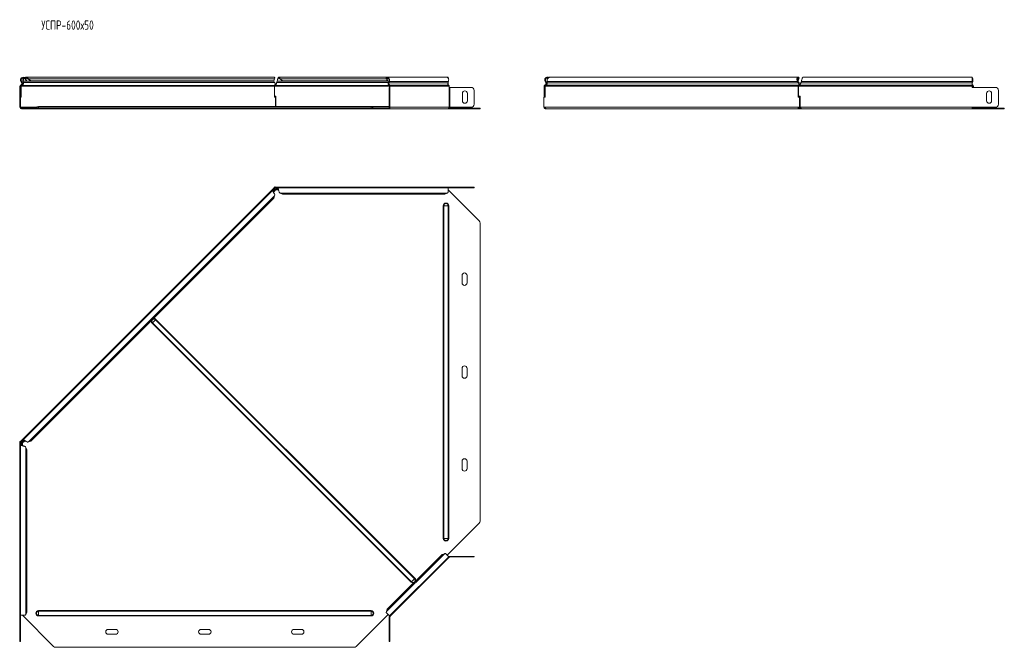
# Model space of a CAD drawing. Header units: millimetres. Extents: x -119 to 1501, y -7903 to 292.
# Tile 1 of 11: x -88 to 1501, y -7903 to -6889. Entities that reach past the tile are written whole.
import ezdxf

# ---------------------------------------------------------------- set-up
doc = ezdxf.new("R2010")
doc.units = ezdxf.units.MM
doc.styles.add('SLDTEXTSTYLE0', font='TXT', dxfattribs={"width": 0.7, "bigfont": 'bigfont'})

msp = doc.modelspace()

# ---------------------------------------------------------------- linework, layer by layer
at = {"color": 7, "linetype": 'Continuous', "lineweight": 0}
for p, q in [((-86.4, -6988.9), (-85.5, -6988.4)), ((-85.1, -6991.3), (-84.2, -6990.8)), ((321.8, -6988.4), (-82.6, -6988.4)), ((323.3, -6990.8), (-82.3, -6990.8)), ((323.3, -6984.7), (-74.2, -6984.7)), ((506.9, -6990.8), (326.5, -6990.8)), ((507.8, -6988.4), (327.3, -6988.4)), ((503.8, -6984.7), (332.2, -6984.7)), ((507.8, -6985.1), (504.4, -6985.1)), ((507.6, -6991.3), (506.9, -6990.8)), ((603, -6991.3), (507.6, -6991.3)), ((508.5, -6988.9), (507.8, -6988.4)), ((603.9, -6988.9), (508.5, -6988.9)), ((603.2, -6990.8), (603.2, -6990.8)), ((763.1, -6988.9), (1167.4, -6988.9)), ((763.4, -6991.3), (1168.9, -6991.3)), ((1167.2, -6985.1), (1169, -6985.1)), ((1172.7, -6991.3), (1449.5, -6991.3)), ((1173.6, -6988.9), (1449.5, -6988.9)), ((1449.5, -6988.4), (1449.6, -6988.4)), ((1450.2, -6988.9), (1449.6, -6988.4)), ((-87.9, -6996.6), (-86.9, -6996.6)), ((-86.9, -7003.6), (-87.9, -7003.6)), ((-86.6, -6994.9), (-86.3, -6995.8)), ((323, -6996.6), (-85.7, -6996.6)), ((323, -6995.8), (-85, -6995.8)), ((508.8, -6996.6), (324.2, -6996.6)), ((508.4, -6995.8), (324.8, -6995.8)), ((509.1, -7003.6), (508.1, -7003.6)), ((508.6, -6994.9), (508.4, -6995.8)), ((604.1, -6994.9), (508.6, -6994.9)), ((509.5, -6996.6), (508.8, -6996.6)), ((605, -6996.6), (509.5, -6996.6)), ((509.5, -7030.8), (509.5, -6998.6)), ((605, -7030.8), (605, -6998.6)), ((606.1, -7030.8), (606.1, -6998.6)), ((759.8, -6996.6), (1168.5, -6996.6)), ((761.1, -6994.9), (1169.1, -6994.9)), ((1170.5, -6996.6), (1449.5, -6996.6)), ((1171, -6994.9), (1449.5, -6994.9)), ((1449.5, -6995.8), (1450.2, -6995.8)), ((1449.5, -6996.6), (1450.6, -6996.6)), ((1450.4, -6994.9), (1450.2, -6995.8)), ((1451.3, -6996.6), (1450.6, -6996.6)), ((-87.9, -7025.8), (-86.9, -7025.8)), ((-60.9, -7030.8), (-86.7, -7030.8)), ((-85.4, -7033.3), (-85.4, -7032.3)), ((-57.9, -7031.6), (-61.3, -7031.6)), ((-57.9, -7031.6), (-57.9, -7029.3)), ((-57.9, -7032.3), (-57.9, -7031.6)), ((479.1, -7031.6), (-57.9, -7031.6)), ((-33.5, -7033.3), (-33.5, -7032.3)), ((-30, -7032.3), (-30, -7033.3)), ((451.2, -7033.3), (451.2, -7032.3)), ((454.7, -7032.3), (454.7, -7033.3)), ((479.1, -7031.6), (479.1, -7029.3)), ((479.1, -7032.3), (479.1, -7031.6)), ((479.1, -7031.6), (482.5, -7031.6)), ((508.7, -7031.6), (482.5, -7031.6)), ((507.8, -7033.3), (507.8, -7032.3)), ((508.1, -7025.8), (509.1, -7025.8)), ((605, -7030.8), (509.5, -7030.8)), ((653.5, -7033.3), (653.5, -7032.3)), ((758.9, -7030.8), (1169.5, -7030.8)), ((1172.7, -7031.6), (1168.9, -7031.6)), ((1171.5, -7030.8), (1449.5, -7030.8)), ((1449.7, -7031.6), (1449.5, -7031.6)), ((1499.8, -7033.3), (1499.8, -7032.3)), ((322.8, -7162.6), (320.8, -7164.5)), ((321.8, -7165.2), (320.9, -7166)), ((323.3, -7165.5), (321.3, -7167.4)), ((327.5, -7161.1), (324.8, -7161.1)), ((329.2, -7163.5), (326.5, -7163.5)), ((328.5, -7162.3), (327.3, -7162.3)), ((640.4, -7160.8), (640.4, -7159.8)), ((323.3, -7173.6), (-74.2, -7571.1)), ((601.9, -7169.3), (332.2, -7169.3)), ((596.5, -7189.8), (595.6, -7189.8)), ((595.6, -7726.8), (595.6, -7189.8)), ((603.4, -7189.8), (596.5, -7189.8)), ((596.5, -7726.8), (596.5, -7189.8)), ((603.4, -7726.8), (603.4, -7189.8)), ((604.3, -7189.8), (603.4, -7189.8)), ((604.3, -7726.8), (604.3, -7189.8)), ((130.9, -7373.8), (126.1, -7378.7)), ((131.6, -7373.2), (130.9, -7373.8)), ((549.1, -7792), (130.9, -7373.8)), ((549.8, -7791.3), (131.6, -7373.2)), ((126.1, -7378.7), (125.4, -7379.3)), ((543.6, -7797.5), (125.4, -7379.3)), ((544.2, -7796.8), (126.1, -7378.7)), ((-86.6, -7572.5), (-86.6, -7575.2)), ((-85.5, -7575), (-85.5, -7576.2)), ((-83.2, -7568.6), (-85.2, -7570.5)), ((-84.2, -7574.2), (-84.2, -7576.9)), ((-81.7, -7568.7), (-82.6, -7569.5)), ((-80.3, -7569.1), (-82.3, -7571)), ((-78.4, -7579.9), (-78.4, -7849.7)), ((596.5, -7726.8), (595.6, -7726.8)), ((603.4, -7726.8), (596.5, -7726.8)), ((604.3, -7726.8), (603.4, -7726.8)), ((597.4, -7751.5), (503.8, -7845.1)), ((606.1, -7756.8), (606.1, -7755.8)), ((640.4, -7756.8), (640.4, -7755.8)), ((544.2, -7796.8), (543.6, -7797.5)), ((549.1, -7792), (544.2, -7796.8)), ((549.8, -7791.3), (549.1, -7792)), ((-57.9, -7844.2), (-57.9, -7843.3)), ((479.1, -7843.3), (-57.9, -7843.3)), ((479.1, -7844.2), (-57.9, -7844.2)), ((-57.9, -7851.1), (-57.9, -7844.2)), ((479.1, -7851.1), (-57.9, -7851.1)), ((-57.9, -7852), (-57.9, -7851.1)), ((479.1, -7852), (-57.9, -7852)), ((479.1, -7844.2), (479.1, -7843.3)), ((479.1, -7851.1), (479.1, -7844.2)), ((479.1, -7852), (479.1, -7851.1)), ((509.1, -7853.8), (508.1, -7853.8)), ((-87.9, -7888.2), (-86.9, -7888.2)), ((508.1, -7888.2), (509.1, -7888.2))]:
    msp.add_line(p, q, dxfattribs=at)
at = {"color": 7, "linetype": 'Continuous', "lineweight": 15}
for p, q in [((-86.4, -6988.9), (-85.1, -6991.3)), ((-85.5, -6988.4), (-84.2, -6990.8)), ((-83.2, -6988.9), (-82.6, -6988.4)), ((-82.9, -6991.3), (-83.2, -6988.9)), ((-82.9, -6991.3), (-82.3, -6990.8)), ((-82.3, -6990.8), (-82.6, -6988.4)), ((-80, -6984.2), (-79.3, -6983.5)), ((-79.3, -6985.1), (-78.4, -6984.7)), ((-79.3, -6985.1), (-77.6, -6988.4)), ((322.1, -6982.3), (-78.6, -6982.3)), ((-78.4, -6984.7), (-76.7, -6987.9)), ((-76.7, -6987.9), (-77.6, -6988.4)), ((-76.2, -6984.2), (-75.7, -6983.5)), ((-74.8, -6985.1), (-74.2, -6984.7)), ((-74.8, -6985.1), (-70.9, -6988.4)), ((-74.2, -6984.7), (-70.3, -6987.9)), ((-70.3, -6987.9), (-70.9, -6988.4)), ((321.3, -6988.4), (-70.9, -6988.4)), ((322, -6987.9), (-70.3, -6987.9)), ((321.3, -6988.4), (322, -6987.9)), ((321.7, -6988.2), (321.8, -6988.4)), ((321.8, -6988.4), (323.3, -6990.8)), ((322, -6987.9), (323.3, -6984.7)), ((326, -6992.4), (326, -6992.4)), ((326.5, -6990.8), (327.3, -6988.4)), ((505.7, -6982.3), (329.9, -6982.3)), ((330.9, -6984.2), (330.9, -6983.5)), ((332.2, -6984.7), (335.9, -6987.9)), ((332.2, -6985.1), (332.2, -6984.7)), ((332.2, -6985.1), (335.9, -6988.4)), ((505.2, -6987.9), (335.9, -6987.9)), ((335.9, -6987.9), (335.9, -6988.4)), ((505.8, -6988.4), (335.9, -6988.4)), ((504, -6984.2), (503.5, -6983.5)), ((504.4, -6985.1), (503.8, -6984.7)), ((505.2, -6987.9), (503.8, -6984.7)), ((505.8, -6988.4), (504.4, -6985.1)), ((505.8, -6988.4), (505.2, -6987.9)), ((601.1, -6982.3), (505.7, -6982.3)), ((507.9, -6988.4), (505.8, -6988.4)), ((507.8, -6988.4), (506.9, -6990.8)), ((508.5, -6988.9), (507.6, -6991.3)), ((603.2, -6982.3), (601.1, -6982.3)), ((603, -6991.3), (603.9, -6988.9)), ((603.2, -6983.4), (603.2, -6982.3)), ((603.2, -6990.8), (603.2, -6990.7)), ((603.2, -6990.8), (603.2, -6994.1)), ((759.9, -6988.9), (760.8, -6988.4)), ((761.2, -6991.3), (759.9, -6988.9)), ((762.1, -6990.8), (760.8, -6988.4)), ((761.2, -6991.3), (762.1, -6990.8)), ((763.1, -6988.9), (763.4, -6991.3)), ((1168.4, -6982.3), (767.7, -6982.3)), ((1167.4, -6988.9), (1168.1, -6988.4)), ((1168.9, -6991.3), (1167.4, -6988.9)), ((1169, -6985.1), (1167.8, -6987.9)), ((1168.2, -6987.9), (1167.9, -6988.2)), ((1169.6, -6990.8), (1168.1, -6988.4)), ((1169.6, -6984.7), (1168.2, -6987.9)), ((1168.9, -6991.3), (1169.6, -6990.8)), ((1169, -6985.1), (1169.6, -6984.7)), ((1169.4, -6984.2), (1169.9, -6983.5)), ((1172.3, -6992.4), (1172.3, -6992.4)), ((1173.6, -6988.4), (1172.7, -6990.8)), ((1173.6, -6988.9), (1172.7, -6991.3)), ((1172.7, -6991.3), (1172.7, -6990.8)), ((1173.6, -6988.9), (1173.6, -6988.4)), ((1449.5, -6982.3), (1176.2, -6982.3)), ((1449.5, -6988.9), (1449.5, -6982.3)), ((1449.6, -6988.4), (1449.5, -6988.6)), ((1449.5, -6988.9), (1449.5, -6991.3)), ((1450.2, -6988.9), (1449.5, -6990.7)), ((1449.5, -6994.9), (1449.5, -6991.3)), ((-87.9, -6996.6), (-87.9, -6998.6)), ((-87.9, -6998.6), (-86.9, -6998.6)), ((-87.9, -7003.6), (-87.9, -6998.6)), ((-87.9, -7025.8), (-87.9, -7003.6)), ((-86.9, -6996.6), (-86.9, -6998.6)), ((-86.9, -6998.6), (-86.9, -7003.6)), ((-86.9, -7025.8), (-86.9, -7003.6)), ((-85.7, -6996.6), (-86.4, -6996.6)), ((-86.4, -7014.4), (-86.4, -6996.6)), ((-85.7, -7014.4), (-85.7, -6996.6)), ((-85, -6995.8), (-85.1, -6995.2)), ((323, -6996.6), (323, -7014.4)), ((324.2, -6996.6), (323, -6996.6)), ((324.8, -6995.8), (324.8, -6994.9)), ((508.1, -6998.6), (509.1, -6998.6)), ((508.1, -7003.6), (508.1, -6998.6)), ((508.1, -7003.6), (508.1, -7025.8)), ((508.8, -6996.6), (508.8, -6998.6)), ((509.1, -6998.6), (509.1, -7003.6)), ((509.5, -6998.6), (509.1, -6998.6)), ((509.1, -7003.6), (509.1, -7025.8)), ((509.5, -6996.6), (509.5, -6998.6)), ((605, -6998.6), (605, -6996.6)), ((606.1, -6998.6), (605, -6998.6)), ((606.1, -6998.6), (640.4, -6998.6)), ((626.4, -7020.3), (626.4, -7008.3)), ((634.4, -7008.3), (634.4, -7020.3)), ((645.4, -7003.6), (645.4, -7025.8)), ((645.4, -7003.6), (645.4, -7025.8)), ((758.4, -6996.6), (758.4, -7012.9)), ((758.4, -6996.6), (759.4, -6996.6)), ((759.4, -6996.6), (759.4, -7012.9)), ((760, -6995.8), (759.7, -6994.9)), ((759.8, -6996.6), (759.8, -7014.4)), ((1168.5, -7014.4), (1168.5, -6996.6)), ((1169.2, -6996.6), (1168.5, -6996.6)), ((1168.8, -7012.9), (1168.8, -6996.6)), ((1168.8, -6996.6), (1170.5, -6996.6)), ((1169.3, -6995.8), (1169.1, -6994.9)), ((1449.5, -6996.6), (1449.5, -6994.9)), ((1449.5, -6996.6), (1449.5, -6998.6)), ((1486.7, -6998.6), (1449.5, -6998.6)), ((1450.6, -6996.6), (1450.6, -6998.6)), ((1451.3, -6996.6), (1451.3, -6998.6)), ((1472.7, -7020.3), (1472.7, -7008.3)), ((1480.7, -7008.3), (1480.7, -7020.3)), ((1491.7, -7025.8), (1491.7, -7003.6)), ((-88.3, -7014.4), (-88.3, -7030.8)), ((-88.3, -7014.4), (-87.9, -7014.4)), ((-86.9, -7014.4), (-85.7, -7014.4)), ((325.2, -7012.9), (323, -7012.9)), ((323, -7014.4), (324.8, -7014.4)), ((324.8, -7029.3), (324.8, -7014.4)), ((325.2, -7029.3), (325.2, -7012.9)), ((758, -7030.8), (758, -7014.4)), ((759.8, -7014.4), (758, -7014.4)), ((758.4, -7012.9), (759.4, -7012.9)), ((758.4, -7014.4), (758.4, -7012.9)), ((759.4, -7014.4), (759.4, -7012.9)), ((1170.4, -7014.4), (1168.5, -7014.4)), ((1168.8, -7012.9), (1171.5, -7012.9)), ((1169.2, -7014.4), (1169.2, -7012.9)), ((1170.4, -7014.4), (1170.4, -7030.8)), ((1170.4, -7014.4), (1171.1, -7014.4)), ((1171.1, -7014.4), (1171.1, -7030.8)), ((1171.5, -7012.9), (1171.5, -7030.8)), ((-88.3, -7030.8), (-87.9, -7030.8)), ((-87.9, -7030.8), (-87.9, -7025.8)), ((-86.9, -7030.8), (-87.9, -7030.8)), ((-86.9, -7025.8), (-86.9, -7030.8)), ((-86.7, -7030.8), (-86.8, -7030.8)), ((-83.7, -7032.3), (-85.4, -7032.3)), ((-83.7, -7033.3), (-85.4, -7033.3)), ((-83.7, -7032.3), (-83.7, -7033.3)), ((-33.5, -7032.3), (-83.7, -7032.3)), ((-33.5, -7033.3), (-83.7, -7033.3)), ((479.1, -7029.3), (-57.9, -7029.3)), ((-33.5, -7032.3), (-30, -7032.3)), ((-30, -7033.3), (-33.5, -7033.3)), ((-30, -7032.3), (451.2, -7032.3)), ((-30, -7033.3), (451.2, -7033.3)), ((451.2, -7032.3), (454.7, -7032.3)), ((454.7, -7033.3), (451.2, -7033.3)), ((506.4, -7032.3), (454.7, -7032.3)), ((506.4, -7033.3), (454.7, -7033.3)), ((508.1, -7029.3), (479.1, -7029.3)), ((506.4, -7032.3), (506.4, -7033.3)), ((507.8, -7032.3), (506.4, -7032.3)), ((507.8, -7033.3), (506.4, -7033.3)), ((507.8, -7033.3), (603.2, -7033.3)), ((508.1, -7030.8), (508.1, -7025.8)), ((509.1, -7030.8), (508.1, -7030.8)), ((509.1, -7025.8), (509.1, -7030.8)), ((509.1, -7030.8), (509.5, -7030.8)), ((653.5, -7033.3), (603.2, -7033.3)), ((653.5, -7032.3), (604.7, -7032.3)), ((605, -7030.8), (606.1, -7030.8)), ((640.4, -7030.8), (606.1, -7030.8)), ((653.5, -7032.3), (654.9, -7032.3)), ((654.9, -7033.3), (653.5, -7033.3)), ((654.9, -7032.3), (654.9, -7033.3)), ((758.8, -7030.8), (758, -7030.8)), ((758.8, -7030.8), (758.9, -7030.8)), ((760.9, -7033.3), (760.9, -7032.3)), ((762.3, -7033.3), (760.9, -7033.3)), ((762.3, -7033.3), (1169.6, -7033.3)), ((1169.5, -7030.8), (1169.6, -7030.8)), ((1170.4, -7030.8), (1169.6, -7030.8)), ((1169.6, -7032.3), (1169.6, -7033.3)), ((1173.2, -7032.3), (1169.6, -7032.3)), ((1173.2, -7033.3), (1169.6, -7033.3)), ((1170.4, -7030.8), (1171.1, -7030.8)), ((1171.5, -7029.3), (1171.1, -7029.3)), ((1173.2, -7032.6), (1173.2, -7033.3)), ((1173.2, -7033.3), (1449.5, -7033.3)), ((1449.5, -7033.3), (1449.5, -7030.8)), ((1449.5, -7030.8), (1486.7, -7030.8)), ((1449.7, -7031.6), (1449.5, -7031.3)), ((1499.8, -7032.3), (1449.5, -7032.3)), ((1499.8, -7033.3), (1449.5, -7033.3)), ((1499.8, -7032.3), (1501.2, -7032.3)), ((1501.2, -7033.3), (1499.8, -7033.3)), ((1501.2, -7032.3), (1501.2, -7033.3)), ((322.2, -7161.3), (-86.4, -7570)), ((320.4, -7164.6), (-83.1, -7568.1)), ((321.2, -7164.5), (321.8, -7165.2)), ((321.2, -7164.5), (322.7, -7164.8)), ((321.5, -7167.8), (323.9, -7165.4)), ((321.8, -7165.2), (323.3, -7165.5)), ((322.2, -7161.3), (322.7, -7160.8)), ((322.2, -7161.3), (323, -7162)), ((322.5, -7159.8), (322.5, -7160.8)), ((324.2, -7159.8), (322.5, -7159.8)), ((324.2, -7160.8), (322.5, -7160.8)), ((322.7, -7164.8), (323.3, -7165.5)), ((322.8, -7162.6), (323, -7162.8)), ((323, -7162), (324.1, -7160.8)), ((323.7, -7159.8), (324.1, -7159.4)), ((324.1, -7159.4), (324.5, -7159.8)), ((324.2, -7159.8), (324.2, -7160.8)), ((603.2, -7159.8), (324.2, -7159.8)), ((324.8, -7161.4), (324.8, -7161.1)), ((326, -7163.9), (329.4, -7163.9)), ((326.5, -7162.6), (327.3, -7161.4)), ((326.5, -7163.5), (327.3, -7162.3)), ((326.5, -7162.6), (326.5, -7163.5)), ((327.3, -7161.4), (327.3, -7162.3)), ((603.2, -7160.8), (327.9, -7160.8)), ((603.2, -7160.8), (603.2, -7159.8)), ((603.2, -7159.8), (640.4, -7159.8)), ((603.2, -7168.4), (603.2, -7160.8)), ((603.2, -7160.8), (640.4, -7160.8)), ((603.2, -7164), (653.5, -7214.2)), ((640.4, -7159.8), (645.4, -7159.8)), ((645.4, -7160.8), (640.4, -7160.8)), ((645.4, -7159.8), (645.4, -7160.8)), ((322, -7177.4), (-70.3, -7569.7)), ((322, -7177.4), (323.3, -7173.6)), ((322.2, -7169.2), (322.2, -7169.2)), ((332.2, -7169.3), (335.9, -7171.1)), ((598.2, -7171.1), (335.9, -7171.1)), ((598.2, -7171.1), (601.9, -7169.3)), ((654.9, -7698.9), (654.9, -7217.8)), ((625.9, -7314.3), (625.9, -7302.3)), ((633.9, -7302.3), (633.9, -7314.3)), ((625.9, -7464.3), (625.9, -7452.3)), ((633.9, -7452.3), (633.9, -7464.3)), ((-88.3, -7571.8), (-87.9, -7571.4)), ((-88.3, -7571.8), (-87.9, -7572.2)), ((-87.9, -7570.3), (-87.9, -7572)), ((-87.9, -7570.3), (-86.9, -7570.3)), ((-87.9, -7572), (-86.9, -7572)), ((-87.9, -7572), (-87.9, -7851)), ((-86.9, -7570.4), (-86.4, -7570)), ((-86.9, -7570.3), (-86.9, -7572)), ((-86.9, -7571.8), (-85.7, -7570.7)), ((-86.9, -7575.7), (-86.9, -7851)), ((-86.6, -7572.5), (-86.3, -7572.5)), ((-85.7, -7570.7), (-86.4, -7570)), ((-86.4, -7575), (-85.1, -7574.2)), ((-86.4, -7575), (-85.5, -7575)), ((-85.5, -7575), (-84.2, -7574.2)), ((-85, -7570.7), (-85.2, -7570.5)), ((-85.1, -7574.2), (-84.2, -7574.2)), ((-83.8, -7577.1), (-83.8, -7573.7)), ((-83.2, -7568.9), (-82.6, -7569.5)), ((-82.9, -7570.4), (-83.2, -7568.9)), ((-82.9, -7570.4), (-82.3, -7571)), ((-82.3, -7571), (-82.6, -7569.5)), ((-82.3, -7571.6), (-79.9, -7569.2)), ((-76.7, -7583.6), (-78.4, -7579.9)), ((-74.2, -7571.1), (-70.3, -7569.7)), ((-76.7, -7583.6), (-76.7, -7846)), ((625.9, -7614.3), (625.9, -7602.3)), ((633.9, -7602.3), (633.9, -7614.3)), ((653.5, -7702.4), (601.8, -7754.1)), ((593.5, -7752.9), (505.2, -7841.3)), ((508.8, -7852), (604.3, -7756.6)), ((597.4, -7751.5), (593.5, -7752.9)), ((604.3, -7756.6), (598.9, -7751.2)), ((605, -7757.3), (604.3, -7756.6)), ((606.1, -7755.8), (640.4, -7755.8)), ((640.4, -7755.8), (645.4, -7755.8)), ((645.4, -7755.8), (645.4, -7756.8)), ((605, -7757.3), (509.5, -7852.7)), ((606.1, -7756.8), (640.4, -7756.8)), ((645.4, -7756.8), (640.4, -7756.8)), ((-87.9, -7851), (-86.9, -7851)), ((-87.9, -7888.2), (-87.9, -7851)), ((-86.9, -7851), (-79.3, -7851)), ((-86.9, -7888.2), (-86.9, -7851)), ((-33.5, -7901.2), (-83.7, -7851)), ((-78.4, -7849.7), (-76.7, -7846)), ((506.4, -7849.6), (454.7, -7901.2)), ((503.5, -7846.7), (508.8, -7852)), ((505.2, -7841.3), (503.8, -7845.1)), ((508.6, -7851.8), (509.5, -7852.7)), ((508.1, -7853.8), (508.1, -7888.2)), ((509.1, -7853.8), (509.1, -7888.2)), ((54.6, -7873.7), (66.6, -7873.7)), ((66.6, -7881.7), (54.6, -7881.7)), ((204.6, -7873.7), (216.6, -7873.7)), ((216.6, -7881.7), (204.6, -7881.7)), ((354.6, -7873.7), (366.6, -7873.7)), ((366.6, -7881.7), (354.6, -7881.7)), ((-87.9, -7893.2), (-87.9, -7888.2)), ((-86.9, -7893.2), (-87.9, -7893.2)), ((-86.9, -7888.2), (-86.9, -7893.2)), ((508.1, -7893.2), (508.1, -7888.2)), ((509.1, -7893.2), (508.1, -7893.2)), ((509.1, -7888.2), (509.1, -7893.2)), ((-30, -7902.7), (451.2, -7902.7))]:
    msp.add_line(p, q, dxfattribs=at)
at = {"color": 7, "linetype": 'Continuous', "lineweight": 15, "flags": 128}
for points in [[(503.5, -6983.5), (504.2, -6982.8), (505.1, -6982.4), (505.9, -6982.3), (506.8, -6982.6), (507.6, -6983.2), (508.2, -6984.1), (508.6, -6985.2), (508.8, -6986.4), (508.8, -6987.7), (508.5, -6988.9)], [(504, -6984.2), (504.7, -6983.6), (505.5, -6983.3), (506.4, -6983.4), (507.2, -6984), (507.7, -6984.9), (508.1, -6986), (508.1, -6987.3), (507.8, -6988.4)], [(603.9, -6988.9), (604.2, -6987.7), (604.3, -6986.4), (604.1, -6985.2), (603.7, -6984.1), (603.1, -6983.2), (602.3, -6982.6), (601.4, -6982.3), (601.1, -6982.3)], [(1449.5, -6995.4), (1449.7, -6995.5), (1450.2, -6995.8)]]:
    msp.add_lwpolyline(points, dxfattribs=at)
at = {"color": 7, "linetype": 'Continuous', "lineweight": 15}
for centre, radius, start, end in [((-82.4, -6986.8), 4.5, 46.6936, 208.0725), ((-87.3, -6992.5), 2.5, 286.2863, 28.0725), ((-87.3, -6992.5), 3.5, 286.2863, 28.0725), ((-82.4, -6986.8), 3.5, 46.6936, 208.0725), ((510.6, -6992.4), 4, 155.8096, 237.3301), ((510.2, -6992.4), 2.86, 155.8096, 237.3301), ((605.6, -6992.4), 2.86, 155.8096, 237.3301), ((1444.8, -6986.8), 5.82, 338.8624, 35.4359), ((1445.1, -6986.8), 4.77, 339.8236, 22.2486), ((-86.1, -6996.6), 1.8, 106.2863, 180), ((-86.1, -6996.6), 0.8, 106.2863, 180), ((508, -6996.5), 0.811, 355.5071, 60.3471), ((507.7, -6996.4), 1.82, 355.5071, 60.3471), ((603.2, -6996.4), 1.82, 355.5071, 60.3471), ((630.4, -7008.3), 4, 0, 180), ((640.4, -7003.6), 5, 0, 90), ((1451.1, -6993.1), 1.88, 209.5018, 245.4147), ((1449.8, -6996.5), 0.811, 355.5071, 60.3471), ((1449.5, -6996.4), 1.82, 355.5071, 60.3471), ((1476.7, -7008.3), 4, 0, 180), ((1486.7, -7003.6), 5, 0, 90), ((630.4, -7020.3), 4, 180, 0), ((1476.7, -7020.3), 4, 180, 0), ((-85.4, -7030.8), 2.5, 180, 270), ((-85.4, -7030.8), 1.5, 180, 270), ((-62.3, -7031.3), 1, 270, 338.9773), ((-57.9, -7033), 3.68, 90, 158.9773), ((479.1, -7033), 3.68, 21.0227, 90), ((483.5, -7031.3), 1, 201.0227, 270), ((507.3, -7031.1), 2.23, 281.4218, 8.0495), ((507.5, -7031), 1.34, 281.4218, 8.0495), ((602.8, -7031.1), 2.23, 281.4218, 8.0495), ((640.4, -7025.8), 5, 270, 0), ((640.4, -7025.8), 5, 270, 0), ((1450.6, -7031.3), 1, 201.0227, 270), ((1448.9, -7030.9), 1.64, 311.2413, 3.0288), ((1448.1, -7030.8), 3.19, 332.7541, 0.7206), ((1486.7, -7025.8), 5, 270, 0), ((324.6, -7161.6), 2.5, 245.9796, 298.0633), ((649.9, -7217.8), 5, 0, 45), ((629.9, -7302.3), 4, 0, 180), ((629.9, -7314.3), 4, 180, 0), ((629.9, -7452.3), 4, 0, 180), ((629.9, -7464.3), 4, 180, 0), ((-86.1, -7572.3), 2.5, 331.6489, 23.309), ((629.9, -7602.3), 4, 0, 180), ((629.9, -7614.3), 4, 180, 360), ((649.9, -7698.9), 5, 315, 0), ((606.1, -7758.3), 2.5, 90, 135), ((606.1, -7758.3), 1.5, 90, 135), ((510.6, -7853.8), 2.5, 135, 180), ((510.6, -7853.8), 1.5, 135, 180), ((54.6, -7877.7), 4, 90, 270), ((66.6, -7877.7), 4, 270, 90), ((204.6, -7877.7), 4, 90, 270), ((216.6, -7877.7), 4, 270, 90), ((354.6, -7877.7), 4, 90, 270), ((366.6, -7877.7), 4, 270, 90), ((-30, -7897.7), 5, 225, 270), ((451.2, -7897.7), 5, 270, 315)]:
    msp.add_arc(centre, radius, start, end, dxfattribs=at)
at = {"color": 7, "linetype": 'Continuous', "lineweight": 0}
for centre, radius, start, end in [((599.9, -7189.8), 4.37, 0, 180), ((599.9, -7189.8), 3.43, 0, 180), ((128.5, -7376.2), 4.37, 164.8145, 225), ((128.5, -7376.2), 3.43, 45, 225), ((128.5, -7376.2), 4.37, 45, 105.1855), ((599.9, -7726.8), 4.37, 180, 0), ((599.9, -7726.8), 3.43, 180, 0), ((546.7, -7794.4), 4.37, 225, 285.1855), ((546.7, -7794.4), 3.43, 225, 45), ((546.7, -7794.4), 4.37, 344.8145, 45), ((-57.9, -7847.7), 4.37, 90, 270), ((-57.9, -7847.7), 3.43, 90, 270), ((479.1, -7847.7), 4.37, 270, 90), ((479.1, -7847.7), 3.43, 270, 90)]:
    msp.add_arc(centre, radius, start, end, dxfattribs=at)
at = {"color": 7, "linetype": 'Continuous', "lineweight": 15}
for points, knots in [([(-85, -6995.8), (-84.5, -6995.7), (-84.1, -6995.4), (-83.3, -6994.7), (-83, -6994.3), (-82.5, -6993.3), (-82.4, -6992.8), (-82.2, -6991.8), (-82.2, -6991.3), (-82.3, -6990.8)], [0, 0, 0, 0, 0.25, 0.25, 0.5, 0.5, 0.75, 0.75, 1, 1, 1, 1]), ([(-84.7, -6994.6), (-84.7, -6994.6), (-84.5, -6994.6), (-84.2, -6994.3), (-83.8, -6993.9), (-83.4, -6993.4), (-83.2, -6992.9), (-83, -6992.3), (-82.9, -6991.8), (-82.9, -6991.4), (-82.9, -6991.3)], [0, 0, 0, 0, 0.004647, 0.146841, 0.289034, 0.431227, 0.57342, 0.715614, 0.857807, 1, 1, 1, 1]), ([(-83.2, -6988.9), (-83.2, -6988.4), (-83.3, -6987.4), (-82.9, -6985.8), (-82.3, -6984.4), (-81.6, -6983.7), (-81.3, -6983.5)], [0, 0, 0, 0, 0.265177, 0.530354, 0.795532, 1, 1, 1, 1]), ([(-82.6, -6988.4), (-82.6, -6988), (-82.6, -6987.3), (-82.2, -6986), (-81.6, -6984.9), (-81, -6984.1), (-80.5, -6983.9), (-80.5, -6983.9)], [0, 0, 0, 0, 0.2417497, 0.4834993, 0.725249, 0.9669986, 1, 1, 1, 1]), ([(-80.4, -6982.8), (-80.2, -6982.7), (-79.6, -6982.3), (-78.3, -6982.2), (-76.9, -6982.5), (-76.1, -6983.2), (-75.7, -6983.5)], [0, 0, 0, 0, 0.139513, 0.426342, 0.713171, 1, 1, 1, 1]), ([(-79.3, -6983.4), (-79, -6983.3), (-78.3, -6983.2), (-77.2, -6983.5), (-76.5, -6984), (-76.2, -6984.2)], [0, 0, 0, 0, 0.27509, 0.637545, 1, 1, 1, 1]), ([(323.6, -6983.5), (323.5, -6983.2), (323.1, -6982.6), (322.5, -6982.2), (322.2, -6982.3), (322.1, -6982.3)], [0, 0, 0, 0, 0.4660046, 0.9320092, 1, 1, 1, 1]), ([(323.3, -6990.8), (323.6, -6991.3), (323.8, -6991.8), (324, -6992.8), (324, -6993.3), (323.9, -6994.3), (323.8, -6994.7), (323.5, -6995.4), (323.2, -6995.7), (323, -6995.8)], [0, 0, 0, 0, 0.25, 0.25, 0.5, 0.5, 0.75, 0.75, 1, 1, 1, 1]), ([(324.8, -6995.8), (324.9, -6995.7), (325.1, -6995.4), (325.3, -6994.7), (325.5, -6994.3), (325.8, -6993.3), (325.9, -6992.8), (326.2, -6991.8), (326.3, -6991.3), (326.5, -6990.8)], [0, 0, 0, 0, 0.25, 0.25, 0.5, 0.5, 0.75, 0.75, 1, 1, 1, 1]), ([(324.8, -6994.9), (324.8, -6994.8), (325, -6994.7), (325.2, -6994.3), (325.4, -6993.9), (325.6, -6993.4), (325.8, -6992.9), (325.9, -6992.6), (326, -6992.4)], [0, 0, 0, 0, 0.17063, 0.341261, 0.511891, 0.682521, 0.853152, 1, 1, 1, 1]), ([(327.3, -6988.4), (327.5, -6988.1), (327.6, -6987.7), (327.9, -6986.8), (328, -6986.4), (328.3, -6985.6), (328.5, -6985.2), (328.8, -6984.6), (328.9, -6984.2), (329.2, -6983.7), (329.4, -6983.6), (329.7, -6983.3), (329.8, -6983.3), (330.1, -6983.3), (330.3, -6983.4), (330.6, -6983.7), (330.7, -6983.9), (330.9, -6984.2)], [0, 0, 0, 0, 0.125, 0.125, 0.25, 0.25, 0.375, 0.375, 0.5, 0.5, 0.625, 0.625, 0.75, 0.75, 0.875, 0.875, 1, 1, 1, 1]), ([(327.9, -6986.8), (328, -6986.5), (328.2, -6985.6), (328.6, -6984.3), (329.1, -6983.1), (329.5, -6982.4), (330, -6982.2), (330.4, -6982.5), (330.7, -6983.2), (330.9, -6983.5)], [0, 0, 0, 0, 0.098353, 0.248628, 0.398902, 0.549177, 0.699451, 0.849726, 1, 1, 1, 1]), ([(759.9, -6988.9), (759.7, -6988.4), (759.3, -6987.4), (759.4, -6985.8), (760, -6984.3), (761.1, -6983.1), (762.5, -6982.4), (764.1, -6982.2), (765.3, -6982.4), (765.8, -6982.7), (765.9, -6982.8)], [0, 0, 0, 0, 0.138909, 0.277817, 0.416726, 0.555635, 0.694543, 0.833452, 0.97236, 1, 1, 1, 1]), ([(759.7, -6994.9), (760, -6994.7), (760.4, -6994.6), (760.9, -6994.1), (761.1, -6993.8), (761.4, -6993.1), (761.5, -6992.7), (761.5, -6992), (761.4, -6991.6), (761.2, -6991.3)], [0, 0, 0, 0, 0.25, 0.25, 0.5, 0.5, 0.75, 0.75, 1, 1, 1, 1]), ([(760.8, -6988.4), (760.6, -6988), (760.3, -6987.3), (760.4, -6986), (760.9, -6984.9), (761.7, -6983.9), (762.8, -6983.4), (764, -6983.2), (764.7, -6983.4), (764.9, -6983.5)], [0, 0, 0, 0, 0.1483869, 0.2967739, 0.4451608, 0.5935478, 0.7419347, 0.8903217, 1, 1, 1, 1]), ([(763.4, -6991.3), (763.4, -6991.6), (763.4, -6992), (763.2, -6992.7), (763, -6993.1), (762.6, -6993.8), (762.4, -6994.1), (761.8, -6994.6), (761.5, -6994.7), (761.1, -6994.9)], [0, 0, 0, 0, 0.25, 0.25, 0.5, 0.5, 0.75, 0.75, 1, 1, 1, 1]), ([(761.8, -6994.5), (761.8, -6994.5), (762, -6994.3), (762.2, -6993.8), (762.5, -6993.1), (762.5, -6992.3), (762.4, -6991.5), (762.2, -6991), (762.1, -6990.8)], [0, 0, 0, 0, 0.016637, 0.213309, 0.409982, 0.606655, 0.803327, 1, 1, 1, 1]), ([(767.7, -6982.3), (767.3, -6982.3), (766.4, -6982.4), (765.2, -6983.1), (764.1, -6984.3), (763.3, -6985.8), (763, -6987.4), (763, -6988.4), (763.1, -6988.9)], [0, 0, 0, 0, 0.145898, 0.316718, 0.487539, 0.658359, 0.82918, 1, 1, 1, 1]), ([(1167.4, -6988.9), (1167.2, -6988.4), (1166.9, -6987.9), (1166.6, -6986.9), (1166.5, -6986.3), (1166.5, -6985.3), (1166.5, -6984.8), (1166.7, -6983.9), (1166.9, -6983.5), (1167.2, -6982.9), (1167.5, -6982.6), (1168, -6982.3), (1168.3, -6982.3), (1168.8, -6982.3), (1169.1, -6982.4), (1169.5, -6982.8), (1169.7, -6983.1), (1169.9, -6983.5)], [0, 0, 0, 0, 0.125, 0.125, 0.25, 0.25, 0.375, 0.375, 0.5, 0.5, 0.625, 0.625, 0.75, 0.75, 0.875, 0.875, 1, 1, 1, 1]), ([(1168.1, -6988.4), (1167.8, -6988.1), (1167.6, -6987.7), (1167.3, -6986.8), (1167.2, -6986.4), (1167.2, -6985.6), (1167.2, -6985.2), (1167.3, -6984.6), (1167.4, -6984.2), (1167.6, -6983.7), (1167.8, -6983.6), (1168.1, -6983.3), (1168.3, -6983.3), (1168.7, -6983.3), (1168.9, -6983.4), (1169.2, -6983.7), (1169.3, -6983.9), (1169.4, -6984.2)], [0, 0, 0, 0, 0.125, 0.125, 0.25, 0.25, 0.375, 0.375, 0.5, 0.5, 0.625, 0.625, 0.75, 0.75, 0.875, 0.875, 1, 1, 1, 1]), ([(1169.1, -6994.9), (1169.2, -6994.7), (1169.3, -6994.6), (1169.5, -6994.1), (1169.6, -6993.8), (1169.6, -6993.1), (1169.6, -6992.7), (1169.3, -6992), (1169.2, -6991.6), (1168.9, -6991.3)], [0, 0, 0, 0, 0.25, 0.25, 0.5, 0.5, 0.75, 0.75, 1, 1, 1, 1]), ([(1169.3, -6995.8), (1169.5, -6995.7), (1169.7, -6995.4), (1170.1, -6994.7), (1170.2, -6994.3), (1170.3, -6993.3), (1170.3, -6992.8), (1170, -6991.8), (1169.8, -6991.3), (1169.6, -6990.8)], [0, 0, 0, 0, 0.25, 0.25, 0.5, 0.5, 0.75, 0.75, 1, 1, 1, 1]), ([(1172.7, -6991.3), (1172.6, -6991.6), (1172.4, -6992), (1172.2, -6992.7), (1172, -6993.1), (1171.7, -6993.8), (1171.6, -6994.1), (1171.3, -6994.6), (1171.2, -6994.7), (1171, -6994.9)], [0, 0, 0, 0, 0.25, 0.25, 0.5, 0.5, 0.75, 0.75, 1, 1, 1, 1]), ([(1172.7, -6990.8), (1172.7, -6991), (1172.5, -6991.5), (1172.4, -6992.1), (1172.3, -6992.4), (1172.3, -6992.4)], [0, 0, 0, 0, 0.464962, 0.929923, 1, 1, 1, 1]), ([(1176.2, -6982.3), (1176, -6982.3), (1175.8, -6982.4), (1175.4, -6983.1), (1174.9, -6984.3), (1174.5, -6985.8), (1174, -6987.4), (1173.7, -6988.4), (1173.6, -6988.9)], [0, 0, 0, 0, 0.145898, 0.316718, 0.487539, 0.658359, 0.82918, 1, 1, 1, 1]), ([(1174.3, -6986.5), (1174.2, -6986.8), (1174, -6987.4), (1173.7, -6988), (1173.6, -6988.4)], [0, 0, 0, 0, 0.3729478, 1, 1, 1, 1]), ([(-86.4, -6996.6), (-86.4, -6996.4), (-86.3, -6996.1), (-86.2, -6995.8), (-86.1, -6995.7)], [0, 0, 0, 0, 0.6265667, 1, 1, 1, 1]), ([(-85.7, -6996.6), (-85.7, -6996.4), (-85.6, -6996.2), (-85.3, -6996), (-85.1, -6995.9), (-85, -6995.8)], [0, 0, 0, 0, 0.5, 0.5, 1, 1, 1, 1]), ([(323, -6995.8), (322.9, -6995.9), (322.9, -6996), (322.9, -6996.2), (322.9, -6996.4), (323, -6996.6)], [0, 0, 0, 0, 0.5, 0.5, 1, 1, 1, 1]), ([(324.2, -6996.6), (324.3, -6996.2), (324.4, -6995.8), (324.6, -6995.2), (324.7, -6995), (324.8, -6994.9)], [0, 0, 0, 0, 0.5, 0.5, 1, 1, 1, 1]), ([(324.2, -6996.6), (324.3, -6996.4), (324.4, -6996.2), (324.6, -6996), (324.7, -6995.9), (324.8, -6995.8)], [0, 0, 0, 0, 0.5, 0.5, 1, 1, 1, 1]), ([(758.4, -6996.6), (758.4, -6996.2), (758.5, -6995.8), (759, -6995.2), (759.3, -6995), (759.7, -6994.9)], [0, 0, 0, 0, 0.5, 0.5, 1, 1, 1, 1]), ([(759.4, -6996.6), (759.4, -6996.4), (759.4, -6996.2), (759.6, -6996), (759.8, -6995.9), (760, -6995.8)], [0, 0, 0, 0, 0.5, 0.5, 1, 1, 1, 1]), ([(761.1, -6994.9), (760.8, -6995), (760.5, -6995.2), (760, -6995.8), (759.9, -6996.2), (759.8, -6996.6)], [0, 0, 0, 0, 0.5, 0.5, 1, 1, 1, 1]), ([(1168.5, -6996.6), (1168.5, -6996.2), (1168.5, -6995.8), (1168.7, -6995.2), (1168.9, -6995), (1169.1, -6994.9)], [0, 0, 0, 0, 0.5, 0.5, 1, 1, 1, 1]), ([(1169.2, -6996.6), (1169.2, -6996.4), (1169.1, -6996.2), (1169.2, -6996), (1169.2, -6995.9), (1169.3, -6995.8)], [0, 0, 0, 0, 0.5, 0.5, 1, 1, 1, 1]), ([(1171, -6994.9), (1171, -6995), (1170.9, -6995.2), (1170.7, -6995.8), (1170.6, -6996.2), (1170.5, -6996.6)], [0, 0, 0, 0, 0.5, 0.5, 1, 1, 1, 1]), ([(-85.5, -7032.4), (-85.5, -7032.3), (-85.8, -7032), (-86.1, -7031.6), (-86.5, -7031.2), (-86.7, -7031), (-86.9, -7031)], [0, 0, 0, 0, 0.155216, 0.472029, 0.76605, 1, 1, 1, 1]), ([(-84, -7032.3), (-84.1, -7032.3), (-84.1, -7032.3), (-84.3, -7032.2), (-84.4, -7032.1), (-84.6, -7032), (-84.7, -7031.9), (-84.9, -7031.8), (-84.9, -7031.7), (-85, -7031.7), (-85, -7031.7), (-85, -7031.6), (-85, -7031.6), (-85.1, -7031.6), (-85.1, -7031.6), (-85.1, -7031.6), (-85.1, -7031.6), (-85.1, -7031.6), (-85.1, -7031.6), (-85.1, -7031.6), (-85.1, -7031.6), (-85.2, -7031.5), (-85.3, -7031.4), (-85.6, -7031.2), (-85.7, -7031.1), (-86, -7031), (-86.1, -7030.9), (-86.4, -7030.8), (-86.5, -7030.8), (-86.7, -7030.8)], [0, 0, 0, 0, 0.125, 0.125, 0.25, 0.25, 0.375, 0.375, 0.4375, 0.4375, 0.46875, 0.46875, 0.484375, 0.484375, 0.492188, 0.492188, 0.496094, 0.496094, 0.498047, 0.498047, 0.5, 0.5, 0.625, 0.625, 0.75, 0.75, 0.875, 0.875, 1, 1, 1, 1]), ([(760.9, -7033.3), (760.8, -7033.3), (760.7, -7033.3), (760.6, -7033.3), (760.4, -7033.2), (760.3, -7033.2), (760.1, -7033.2), (760, -7033.1), (759.9, -7033.1), (759.8, -7033), (759.6, -7032.9), (759.5, -7032.9), (759.4, -7032.8), (759.3, -7032.7), (759.2, -7032.6), (759.1, -7032.6), (759.1, -7032.5), (759, -7032.4), (758.9, -7032.3), (758.8, -7032.2), (758.8, -7032.1), (758.7, -7032), (758.6, -7031.8), (758.5, -7031.5), (758.4, -7031.2), (758.4, -7031), (758.4, -7030.8), (758.4, -7030.8)], [0, 0, 0, 0, 0.033981, 0.067279, 0.099911, 0.131895, 0.163247, 0.193987, 0.224136, 0.253715, 0.282748, 0.311258, 0.339272, 0.366816, 0.393919, 0.42061, 0.446921, 0.472884, 0.498534, 0.523906, 0.549035, 0.57396, 0.649348, 0.728209, 0.812109, 0.902356, 1, 1, 1, 1]), ([(758.9, -7030.8), (759, -7030.8), (759.1, -7030.8), (759.2, -7030.9), (759.4, -7031), (759.5, -7031), (759.7, -7031.1), (759.8, -7031.2), (759.9, -7031.3), (760, -7031.5), (760.2, -7031.6), (760.3, -7031.8), (760.4, -7031.9), (760.6, -7032.1), (760.8, -7032.3), (761, -7032.5), (761.1, -7032.7), (761.3, -7032.9), (761.5, -7033), (761.7, -7033.1), (761.9, -7033.2), (762.1, -7033.3), (762.2, -7033.3), (762.3, -7033.3)], [0, 0, 0, 0, 0.05242, 0.100207, 0.143478, 0.182388, 0.217152, 0.24807, 0.287377, 0.327382, 0.368365, 0.410587, 0.454285, 0.499675, 0.551728, 0.603934, 0.656626, 0.710131, 0.764758, 0.820799, 0.878525, 0.938184, 1, 1, 1, 1]), ([(1169.6, -7033.3), (1169.5, -7033.3), (1169.5, -7033.3), (1169.3, -7033.3), (1169.2, -7033.2), (1169.1, -7033.2), (1169, -7033.2), (1168.9, -7033.1), (1168.8, -7033.1), (1168.7, -7033), (1168.7, -7032.9), (1168.6, -7032.9), (1168.5, -7032.8), (1168.5, -7032.7), (1168.4, -7032.6), (1168.4, -7032.5), (1168.4, -7032.5), (1168.3, -7032.4), (1168.3, -7032.3), (1168.3, -7032.2), (1168.3, -7032), (1168.3, -7031.8), (1168.4, -7031.5), (1168.6, -7031.3), (1168.7, -7031.1), (1169, -7030.9), (1169.2, -7030.8), (1169.4, -7030.8), (1169.5, -7030.8)], [0, 0, 0, 0, 0.031761, 0.062811, 0.093165, 0.122839, 0.151849, 0.180215, 0.207955, 0.235091, 0.261646, 0.287644, 0.313109, 0.338069, 0.362553, 0.386592, 0.410217, 0.433463, 0.456366, 0.478963, 0.501292, 0.577722, 0.650088, 0.719682, 0.78795, 0.856429, 0.926641, 1, 1, 1, 1]), ([(1169.6, -7032.3), (1169.4, -7032.3), (1169.3, -7032.3), (1169.1, -7032.2), (1169.1, -7032.1), (1169, -7032), (1168.9, -7031.9), (1168.9, -7031.8), (1168.9, -7031.7), (1168.9, -7031.7), (1168.9, -7031.7), (1168.9, -7031.6), (1168.9, -7031.6), (1168.9, -7031.6), (1168.9, -7031.6), (1168.9, -7031.6), (1168.9, -7031.6), (1168.9, -7031.6), (1168.9, -7031.6), (1168.9, -7031.6), (1168.9, -7031.6), (1168.9, -7031.5), (1169, -7031.4), (1169.1, -7031.2), (1169.2, -7031.1), (1169.5, -7031), (1169.6, -7030.9), (1169.9, -7030.8), (1170, -7030.8), (1170.2, -7030.8)], [0, 0, 0, 0, 0.125, 0.125, 0.25, 0.25, 0.375, 0.375, 0.4375, 0.4375, 0.46875, 0.46875, 0.484375, 0.484375, 0.492188, 0.492188, 0.496094, 0.496094, 0.498047, 0.498047, 0.5, 0.5, 0.625, 0.625, 0.75, 0.75, 0.875, 0.875, 1, 1, 1, 1]), ([(1171.5, -7030.8), (1171.6, -7030.8), (1171.8, -7030.9), (1172, -7031), (1172.2, -7031.2), (1172.3, -7031.3), (1172.5, -7031.4), (1172.6, -7031.5), (1172.7, -7031.7), (1172.9, -7031.9), (1173, -7032.1), (1173.1, -7032.3), (1173.2, -7032.5), (1173.2, -7032.7), (1173.3, -7032.8), (1173.3, -7032.9), (1173.3, -7033), (1173.3, -7033.1), (1173.3, -7033.2), (1173.3, -7033.3), (1173.2, -7033.3), (1173.2, -7033.3)], [0, 0, 0, 0, 0.060173, 0.114986, 0.164538, 0.208964, 0.248449, 0.283261, 0.336881, 0.392192, 0.449631, 0.509592, 0.572418, 0.61539, 0.660985, 0.709428, 0.760908, 0.815585, 0.873589, 0.93503, 1, 1, 1, 1]), ([(323.6, -7172), (323.5, -7171.7), (323.3, -7171.2), (322.8, -7170.3), (322.5, -7169.9), (322, -7168.9), (321.7, -7168.4), (321.2, -7167.5), (321, -7167.1), (320.6, -7166.3), (320.4, -7165.9), (320.2, -7165.3), (320.2, -7165), (320.3, -7164.7), (320.4, -7164.6), (320.7, -7164.4), (320.9, -7164.5), (321.2, -7164.5)], [0, 0, 0, 0, 0.125, 0.125, 0.25, 0.25, 0.375, 0.375, 0.5, 0.5, 0.625, 0.625, 0.75, 0.75, 0.875, 0.875, 1, 1, 1, 1]), ([(322.2, -7169.2), (322, -7168.9), (321.6, -7168.1), (321.2, -7167.1), (320.9, -7166.1), (320.9, -7165.5), (321.1, -7165.1), (321.6, -7165.2), (321.8, -7165.2)], [0, 0, 0, 0, 0.152176, 0.32174, 0.491305, 0.66087, 0.830435, 1, 1, 1, 1]), ([(322.8, -7162.6), (322.6, -7162.3), (322.4, -7162), (322.2, -7161.5), (322.2, -7161.3), (322.2, -7161.3)], [0, 0, 0, 0, 0.5, 0.5, 1, 1, 1, 1]), ([(322.7, -7164.8), (322.9, -7164.9), (323.1, -7164.8), (323.3, -7164.7), (323.3, -7164.5), (323.3, -7164.1), (323.3, -7163.8), (323.1, -7163.3), (322.9, -7162.9), (322.8, -7162.6)], [0, 0, 0, 0, 0.25, 0.25, 0.5, 0.5, 0.75, 0.75, 1, 1, 1, 1]), ([(323.9, -7161.1), (323.6, -7161.3), (323.2, -7161.7), (323, -7162), (322.9, -7162.1)], [0, 0, 0, 0, 0.836447, 1, 1, 1, 1]), ([(323, -7162.8), (322.9, -7162.6), (322.9, -7162.4), (322.9, -7162.2), (322.9, -7162.1), (323, -7162)], [0, 0, 0, 0, 0.5, 0.5, 1, 1, 1, 1]), ([(323.3, -7165.5), (323.6, -7165.5), (323.8, -7165.5), (324, -7165.4), (324, -7165.2), (323.9, -7164.7), (323.8, -7164.4), (323.5, -7163.7), (323.2, -7163.2), (323, -7162.8)], [0, 0, 0, 0, 0.25, 0.25, 0.5, 0.5, 0.75, 0.75, 1, 1, 1, 1]), ([(324.2, -7159.8), (324.3, -7159.8), (324.4, -7160), (324.6, -7160.4), (324.7, -7160.8), (324.8, -7161.1)], [0, 0, 0, 0, 0.5, 0.5, 1, 1, 1, 1]), ([(324.2, -7160.8), (324.3, -7160.8), (324.4, -7160.9), (324.6, -7161.1), (324.7, -7161.2), (324.8, -7161.4)], [0, 0, 0, 0, 0.5, 0.5, 1, 1, 1, 1]), ([(324.8, -7161.1), (324.9, -7161.5), (325.1, -7161.8), (325.3, -7162.4), (325.5, -7162.6), (325.8, -7162.9), (325.9, -7162.9), (326.2, -7162.9), (326.3, -7162.8), (326.5, -7162.6)], [0, 0, 0, 0, 0.25, 0.25, 0.5, 0.5, 0.75, 0.75, 1, 1, 1, 1]), ([(324.8, -7161.4), (324.9, -7161.9), (325.1, -7162.4), (325.3, -7163.1), (325.5, -7163.5), (325.8, -7163.9), (325.9, -7164), (326.2, -7163.9), (326.3, -7163.8), (326.5, -7163.5)], [0, 0, 0, 0, 0.25, 0.25, 0.5, 0.5, 0.75, 0.75, 1, 1, 1, 1]), ([(327.3, -7161.4), (327.5, -7161.1), (327.6, -7161), (327.9, -7160.8), (328, -7160.8), (328.3, -7161.1), (328.5, -7161.3), (328.8, -7161.8), (328.9, -7162.2), (329.2, -7163), (329.4, -7163.5), (329.7, -7164.5), (329.8, -7165), (330.1, -7166.1), (330.3, -7166.6), (330.6, -7167.6), (330.7, -7168), (330.9, -7168.4)], [0, 0, 0, 0, 0.125, 0.125, 0.25, 0.25, 0.375, 0.375, 0.5, 0.5, 0.625, 0.625, 0.75, 0.75, 0.875, 0.875, 1, 1, 1, 1]), ([(327.3, -7162.3), (327.5, -7162.1), (327.7, -7161.8), (328.2, -7161.9), (328.6, -7162.3), (329.1, -7163.2), (329.5, -7164.2), (329.8, -7165), (329.9, -7165.3)], [0, 0, 0, 0, 0.170706, 0.341412, 0.512118, 0.682824, 0.85353, 1, 1, 1, 1]), ([(-86.6, -7572.5), (-87, -7572.4), (-87.3, -7572.3), (-87.8, -7572.1), (-87.9, -7572.1), (-87.9, -7572)], [0, 0, 0, 0, 0.5, 0.5, 1, 1, 1, 1]), ([(-86.3, -7572.5), (-86.5, -7572.4), (-86.6, -7572.3), (-86.8, -7572.1), (-86.9, -7572.1), (-86.9, -7572)], [0, 0, 0, 0, 0.5, 0.5, 1, 1, 1, 1]), ([(-79.3, -7578.6), (-79.7, -7578.4), (-80.1, -7578.3), (-81.1, -7578), (-81.6, -7577.8), (-82.7, -7577.5), (-83.2, -7577.4), (-84.2, -7577.1), (-84.7, -7577), (-85.5, -7576.7), (-85.9, -7576.5), (-86.5, -7576.2), (-86.7, -7576.1), (-86.9, -7575.8), (-86.9, -7575.6), (-86.8, -7575.3), (-86.6, -7575.2), (-86.4, -7575)], [0, 0, 0, 0, 0.125, 0.125, 0.25, 0.25, 0.375, 0.375, 0.5, 0.5, 0.625, 0.625, 0.75, 0.75, 0.875, 0.875, 1, 1, 1, 1]), ([(-85.6, -7570.7), (-85.7, -7570.7), (-86, -7571), (-86.4, -7571.3), (-86.7, -7571.6)], [0, 0, 0, 0, 0.178805, 1, 1, 1, 1]), ([(-85.1, -7574.2), (-84.9, -7574), (-84.8, -7573.9), (-84.8, -7573.6), (-84.8, -7573.5), (-85.1, -7573.2), (-85.4, -7573.1), (-85.9, -7572.8), (-86.2, -7572.6), (-86.6, -7572.5)], [0, 0, 0, 0, 0.25, 0.25, 0.5, 0.5, 0.75, 0.75, 1, 1, 1, 1]), ([(-86.4, -7570), (-86.4, -7569.9), (-86.2, -7569.9), (-85.8, -7570.1), (-85.5, -7570.3), (-85.2, -7570.5)], [0, 0, 0, 0, 0.5, 0.5, 1, 1, 1, 1]), ([(-84.2, -7574.2), (-84, -7574), (-83.8, -7573.9), (-83.8, -7573.6), (-83.9, -7573.5), (-84.3, -7573.2), (-84.6, -7573.1), (-85.4, -7572.8), (-85.8, -7572.6), (-86.3, -7572.5)], [0, 0, 0, 0, 0.25, 0.25, 0.5, 0.5, 0.75, 0.75, 1, 1, 1, 1]), ([(-82.3, -7577.7), (-82.7, -7577.5), (-83.5, -7577.2), (-84.6, -7576.8), (-85.4, -7576.4), (-85.9, -7575.9), (-85.9, -7575.5), (-85.6, -7575.2), (-85.5, -7575)], [0, 0, 0, 0, 0.15166, 0.321328, 0.490996, 0.660664, 0.830332, 1, 1, 1, 1]), ([(-85.7, -7570.7), (-85.7, -7570.6), (-85.6, -7570.6), (-85.3, -7570.6), (-85.1, -7570.7), (-85, -7570.7)], [0, 0, 0, 0, 0.5, 0.5, 1, 1, 1, 1]), ([(-85.2, -7570.5), (-84.8, -7570.7), (-84.5, -7570.8), (-83.9, -7571), (-83.6, -7571.1), (-83.2, -7571.1), (-83.1, -7571), (-82.9, -7570.8), (-82.9, -7570.6), (-82.9, -7570.4)], [0, 0, 0, 0, 0.25, 0.25, 0.5, 0.5, 0.75, 0.75, 1, 1, 1, 1]), ([(-85, -7570.7), (-84.5, -7571), (-84.1, -7571.2), (-83.3, -7571.5), (-83, -7571.7), (-82.5, -7571.8), (-82.4, -7571.7), (-82.2, -7571.5), (-82.2, -7571.3), (-82.3, -7571)], [0, 0, 0, 0, 0.25, 0.25, 0.5, 0.5, 0.75, 0.75, 1, 1, 1, 1]), ([(-83.2, -7568.9), (-83.3, -7568.6), (-83.3, -7568.4), (-83.2, -7568.1), (-83.1, -7568), (-82.7, -7567.9), (-82.4, -7568), (-81.8, -7568.2), (-81.5, -7568.3), (-80.7, -7568.7), (-80.2, -7568.9), (-79.3, -7569.4), (-78.8, -7569.7), (-77.9, -7570.3), (-77.4, -7570.5), (-76.5, -7571), (-76.1, -7571.2), (-75.7, -7571.4)], [0, 0, 0, 0, 0.125, 0.125, 0.25, 0.25, 0.375, 0.375, 0.5, 0.5, 0.625, 0.625, 0.75, 0.75, 0.875, 0.875, 1, 1, 1, 1]), ([(-82.6, -7569.5), (-82.6, -7569.3), (-82.6, -7568.9), (-82.2, -7568.6), (-81.6, -7568.6), (-80.7, -7568.9), (-79.6, -7569.4), (-78.9, -7569.7), (-78.5, -7569.9)], [0, 0, 0, 0, 0.170706, 0.341412, 0.512118, 0.682824, 0.85353, 1, 1, 1, 1])]:
    msp.add_open_spline(points, degree=3, knots=knots, dxfattribs=at)
for points in [[(-80, -6984.2), (-79.7, -6984.5), (-79.5, -6984.8), (-79.3, -6985.1)], [(-79.3, -6983.5), (-78.9, -6983.8), (-78.7, -6984.2), (-78.4, -6984.7)], [(-76.2, -6984.2), (-75.7, -6984.5), (-75.2, -6984.8), (-74.8, -6985.1)], [(-75.7, -6983.5), (-75.1, -6983.8), (-74.6, -6984.2), (-74.2, -6984.7)], [(323.3, -6984.7), (323.5, -6984.2), (323.6, -6983.8), (323.6, -6983.5)], [(330.9, -6983.5), (331.3, -6983.8), (331.7, -6984.2), (332.2, -6984.7)], [(330.9, -6984.2), (331.3, -6984.5), (331.7, -6984.8), (332.2, -6985.1)], [(503.8, -6984.7), (503.6, -6984.2), (503.5, -6983.8), (503.5, -6983.5)], [(504.4, -6985.1), (504.2, -6984.8), (504.1, -6984.5), (504, -6984.2)], [(1169.4, -6984.2), (1169.3, -6984.5), (1169.2, -6984.8), (1169, -6985.1)], [(1169.9, -6983.5), (1169.9, -6983.8), (1169.8, -6984.2), (1169.6, -6984.7)], [(330.9, -7168.4), (331.3, -7168.8), (331.7, -7169.1), (332.2, -7169.3)], [(601.9, -7169.3), (602.4, -7169.1), (602.8, -7168.8), (603.2, -7168.4)], [(323.3, -7173.6), (323.5, -7173.1), (323.6, -7172.6), (323.6, -7172)], [(-78.4, -7579.9), (-78.7, -7579.5), (-78.9, -7579), (-79.3, -7578.6)], [(-75.7, -7571.4), (-75.1, -7571.3), (-74.6, -7571.2), (-74.2, -7571.1)], [(598.9, -7751.2), (598.4, -7751.3), (597.9, -7751.4), (597.4, -7751.5)], [(-79.3, -7851), (-78.9, -7850.5), (-78.7, -7850.1), (-78.4, -7849.7)], [(503.8, -7845.1), (503.6, -7845.6), (503.5, -7846.1), (503.5, -7846.7)]]:
    msp.add_open_spline(points, degree=3, dxfattribs=at)

# ---------------------------------------------------------------- texts
at = {"color": 7, "linetype": 'Continuous', "lineweight": 0, "insert": (-53.3, -6890.6), "char_height": 15, "attachment_point": 1, "style": 'SLDTEXTSTYLE0'}
msp.add_mtext('\\M+18454\\M+18452\\M+18450\\M+18451-600\\M+1848750', dxfattribs=at)

doc.saveas('drawing.dxf')
